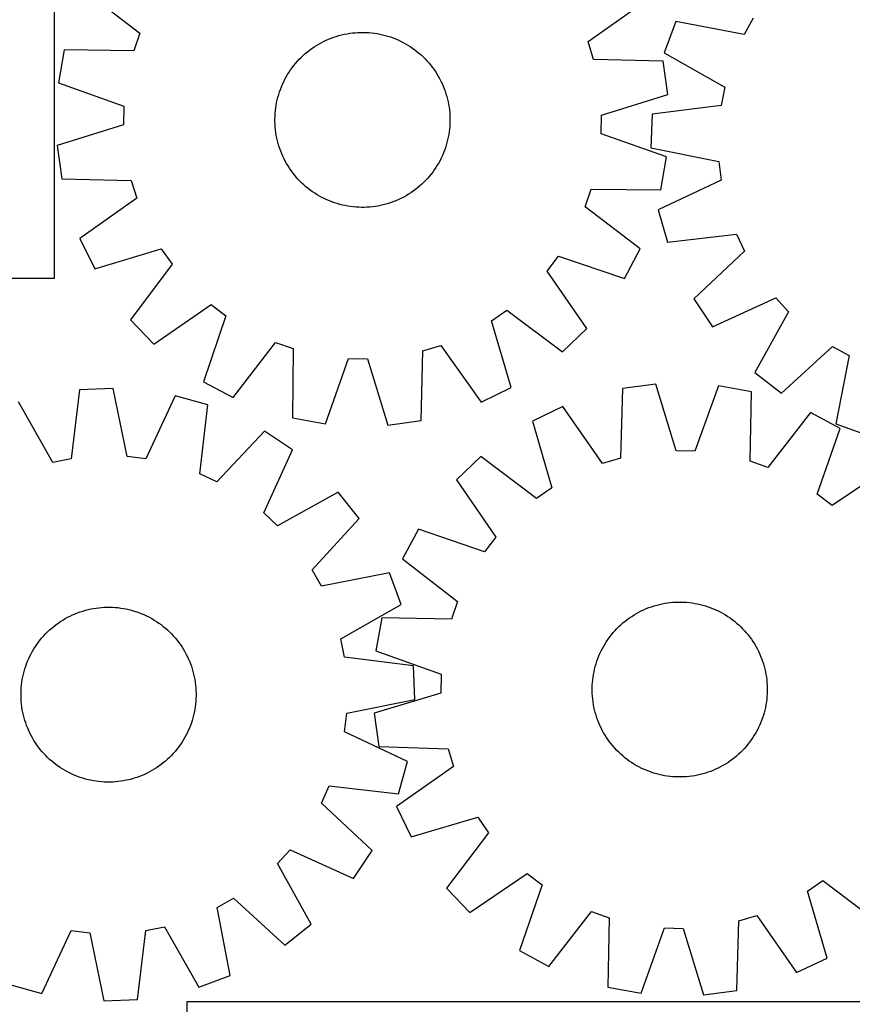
# Model space of a CAD drawing. Header units: millimetres. Extents: x 7 to 1491, y 7 to 2993.
# Tile 4 of 11: x 382 to 762, y 2112 to 2562. Entities that reach past the tile are written whole.
import ezdxf

# ---------------------------------------------------------------- set-up
doc = ezdxf.new("R2010")
doc.units = ezdxf.units.MM
doc.layers.add('CUT', color=7, linetype='CONTINUOUS', true_color=0x000000)

msp = doc.modelspace()

# ---------------------------------------------------------------- linework, layer by layer
at = {"layer": 'CUT'}
for p, q in [((397.526915, 2443.600359), (397.526915, 2623.600359)), ((411.380203, 2574.986247), (436.615953, 2555.695533)), ((641.480614, 2551.837375), (667.424805, 2570.164232)), ((716.908278, 2562.543321), (712.731162, 2555.055259)), ((681.533416, 2561.028145), (676.232139, 2546.584219)), ((712.731162, 2555.055259), (681.533416, 2561.028145)), ((436.615953, 2555.695533), (433.813257, 2547.592183)), ((521.703729, 2552.355013), (522.854592, 2552.859514)), ((522.854592, 2552.859514), (524.020733, 2553.327617)), ((524.020733, 2553.327617), (525.201003, 2553.758859)), ((525.201003, 2553.758859), (526.394236, 2554.152815)), ((526.394236, 2554.152815), (527.599255, 2554.509097)), ((527.599255, 2554.509097), (528.81487, 2554.827352)), ((528.81487, 2554.827352), (530.039882, 2555.107267)), ((530.039882, 2555.107267), (531.273082, 2555.348565)), ((531.273082, 2555.348565), (532.513253, 2555.551008)), ((532.513253, 2555.551008), (533.759171, 2555.714397)), ((533.759171, 2555.714397), (535.009606, 2555.83857)), ((535.009606, 2555.83857), (536.263324, 2555.923405)), ((536.263324, 2555.923405), (537.519089, 2555.968817)), ((537.519089, 2555.968817), (538.77566, 2555.974762)), ((538.77566, 2555.974762), (540.031798, 2555.941235)), ((540.031798, 2555.941235), (541.286263, 2555.868268)), ((541.286263, 2555.868268), (542.537817, 2555.755933)), ((542.537817, 2555.755933), (543.785226, 2555.604342)), ((543.785226, 2555.604342), (545.027256, 2555.413643)), ((545.027256, 2555.413643), (546.262684, 2555.184025)), ((546.262684, 2555.184025), (547.49029, 2554.915715)), ((547.49029, 2554.915715), (548.708863, 2554.608977)), ((548.708863, 2554.608977), (549.917199, 2554.264114)), ((549.917199, 2554.264114), (551.114107, 2553.881467)), ((551.114107, 2553.881467), (552.298404, 2553.461412)), ((552.298404, 2553.461412), (553.468924, 2553.004365)), ((553.468924, 2553.004365), (554.624509, 2552.510777)), ((554.624509, 2552.510777), (555.76402, 2551.981135)), ((402.051709, 2548.015058), (399.359084, 2532.86645)), ((433.813257, 2547.592183), (402.051709, 2548.015058)), ((514.168722, 2547.850566), (515.181815, 2548.59397)), ((515.181815, 2548.59397), (516.217759, 2549.305185)), ((516.217759, 2549.305185), (517.275532, 2549.98351)), ((517.275532, 2549.98351), (518.354089, 2550.628274)), ((518.354089, 2550.628274), (519.452366, 2551.238842)), ((519.452366, 2551.238842), (520.56928, 2551.814611)), ((520.56928, 2551.814611), (521.703729, 2552.355013)), ((555.76402, 2551.981135), (556.886333, 2551.415961)), ((556.886333, 2551.415961), (557.990339, 2550.815813)), ((557.990339, 2550.815813), (559.074949, 2550.181284)), ((559.074949, 2550.181284), (560.139093, 2549.512999)), ((560.139093, 2549.512999), (561.18172, 2548.811619)), ((561.18172, 2548.811619), (562.201803, 2548.077834)), ((562.201803, 2548.077834), (563.198333, 2547.312371)), ((643.976215, 2543.634245), (641.480614, 2551.837375)), ((508.624323, 2542.75739), (509.480172, 2543.677461)), ((509.480172, 2543.677461), (510.364498, 2544.570196)), ((510.364498, 2544.570196), (511.276429, 2545.434712)), ((511.276429, 2545.434712), (512.215065, 2546.270157)), ((512.215065, 2546.270157), (513.17948, 2547.075707)), ((513.17948, 2547.075707), (514.168722, 2547.850566)), ((563.198333, 2547.312371), (564.170327, 2546.515983)), ((564.170327, 2546.515983), (565.116827, 2545.689457)), ((565.116827, 2545.689457), (566.036898, 2544.833609)), ((566.036898, 2544.833609), (566.929632, 2543.949283)), ((566.929632, 2543.949283), (567.794149, 2543.037352)), ((675.731163, 2542.860931), (643.976215, 2543.634245)), ((676.232139, 2546.584219), (703.886484, 2530.956936)), ((505.502162, 2538.822284), (506.235946, 2539.842366)), ((506.235946, 2539.842366), (507.00141, 2540.838896)), ((507.00141, 2540.838896), (507.797798, 2541.810891)), ((507.797798, 2541.810891), (508.624323, 2542.75739)), ((567.794149, 2543.037352), (568.629594, 2542.098716)), ((568.629594, 2542.098716), (569.435144, 2541.134301)), ((569.435144, 2541.134301), (570.210003, 2540.145059)), ((570.210003, 2540.145059), (570.953407, 2539.131966)), ((570.953407, 2539.131966), (571.664622, 2538.096022)), ((677.851502, 2527.621682), (675.731163, 2542.860931)), ((502.332646, 2533.404583), (502.89782, 2534.526896)), ((502.89782, 2534.526896), (503.497968, 2535.630902)), ((503.497968, 2535.630902), (504.132497, 2536.715512)), ((504.132497, 2536.715512), (504.800782, 2537.779656)), ((504.800782, 2537.779656), (505.502162, 2538.822284)), ((571.664622, 2538.096022), (572.342947, 2537.038249)), ((572.342947, 2537.038249), (572.987711, 2535.959692)), ((572.987711, 2535.959692), (573.598279, 2534.861414)), ((573.598279, 2534.861414), (574.174048, 2533.7445)), ((399.359084, 2532.86645), (429.320868, 2522.318166)), ((500.432314, 2528.75467), (500.852369, 2529.938968)), ((500.852369, 2529.938968), (501.309415, 2531.109487)), ((501.309415, 2531.109487), (501.803004, 2532.265072)), ((501.803004, 2532.265072), (502.332646, 2533.404583)), ((574.174048, 2533.7445), (574.71445, 2532.610052)), ((574.71445, 2532.610052), (575.218951, 2531.459189)), ((575.218951, 2531.459189), (575.687053, 2530.293047)), ((575.687053, 2530.293047), (576.118296, 2529.112778)), ((703.886484, 2530.956936), (702.227749, 2522.544566)), ((499.398066, 2525.130854), (499.704804, 2526.349426)), ((499.704804, 2526.349426), (500.049667, 2527.557762)), ((500.049667, 2527.557762), (500.432314, 2528.75467)), ((576.118296, 2529.112778), (576.512252, 2527.919544)), ((576.512252, 2527.919544), (576.868534, 2526.714526)), ((576.868534, 2526.714526), (577.186789, 2525.49891)), ((577.186789, 2525.49891), (577.466704, 2524.273898)), ((647.513799, 2518.209001), (677.851502, 2527.621682)), ((429.320868, 2522.318166), (429.159418, 2513.745343)), ((498.557848, 2520.178381), (498.709439, 2521.425789)), ((498.709439, 2521.425789), (498.900138, 2522.66782)), ((498.900138, 2522.66782), (499.129756, 2523.903248)), ((499.129756, 2523.903248), (499.398066, 2525.130854)), ((577.466704, 2524.273898), (577.708002, 2523.040698)), ((577.708002, 2523.040698), (577.910445, 2521.800528)), ((577.910445, 2521.800528), (578.073834, 2520.55461)), ((702.227749, 2522.544566), (670.711205, 2518.584484)), ((498.339018, 2516.416223), (498.372546, 2517.672361)), ((498.344964, 2515.159652), (498.339018, 2516.416223)), ((498.372546, 2517.672361), (498.445513, 2518.926827)), ((498.445513, 2518.926827), (498.557848, 2520.178381)), ((578.073834, 2520.55461), (578.198007, 2519.304175)), ((578.198007, 2519.304175), (578.282841, 2518.050456)), ((578.282841, 2518.050456), (578.328254, 2516.794692)), ((578.328254, 2516.794692), (578.334199, 2515.538121)), ((647.35235, 2509.636178), (647.513799, 2518.209001)), ((670.711205, 2518.584484), (670.13281, 2503.209309)), ((429.159418, 2513.745343), (398.821716, 2504.332662)), ((498.390376, 2513.903888), (498.344964, 2515.159652)), ((498.475211, 2512.650169), (498.390376, 2513.903888)), ((498.599384, 2511.399734), (498.475211, 2512.650169)), ((578.227705, 2513.027518), (578.11537, 2511.775963)), ((578.300672, 2514.281983), (578.227705, 2513.027518)), ((578.334199, 2515.538121), (578.300672, 2514.281983)), ((498.762772, 2510.153816), (498.599384, 2511.399734)), ((498.965216, 2508.913646), (498.762772, 2510.153816)), ((499.206514, 2507.680446), (498.965216, 2508.913646)), ((499.486429, 2506.455434), (499.206514, 2507.680446)), ((577.543462, 2508.051096), (577.275152, 2506.82349)), ((577.77308, 2509.286524), (577.543462, 2508.051096)), ((577.963779, 2510.528555), (577.77308, 2509.286524)), ((578.11537, 2511.775963), (577.963779, 2510.528555)), ((677.314133, 2499.087894), (647.35235, 2509.636178)), ((398.821716, 2504.332662), (400.942055, 2489.093413)), ((499.804684, 2505.239818), (499.486429, 2506.455434)), ((500.160966, 2504.0348), (499.804684, 2505.239818)), ((500.554922, 2502.841566), (500.160966, 2504.0348)), ((576.240903, 2503.199674), (575.820849, 2502.015376)), ((576.623551, 2504.396582), (576.240903, 2503.199674)), ((576.968414, 2505.604918), (576.623551, 2504.396582)), ((577.275152, 2506.82349), (576.968414, 2505.604918)), ((670.13281, 2503.209309), (701.26275, 2496.892543)), ((500.986164, 2501.661297), (500.554922, 2502.841566)), ((501.454267, 2500.495155), (500.986164, 2501.661297)), ((501.958768, 2499.344292), (501.454267, 2500.495155)), ((502.49917, 2498.209844), (501.958768, 2499.344292)), ((574.340572, 2498.549761), (573.775398, 2497.427448)), ((574.870214, 2499.689272), (574.340572, 2498.549761)), ((575.363802, 2500.844857), (574.870214, 2499.689272)), ((575.820849, 2502.015376), (575.363802, 2500.844857)), ((674.621509, 2483.939286), (677.314133, 2499.087894)), ((503.074939, 2497.09293), (502.49917, 2498.209844)), ((503.685506, 2495.994652), (503.074939, 2497.09293)), ((504.330271, 2494.916095), (503.685506, 2495.994652)), ((505.008595, 2493.858322), (504.330271, 2494.916095)), ((505.719811, 2492.822378), (505.008595, 2493.858322)), ((571.872436, 2494.174688), (571.171055, 2493.13206)), ((572.54072, 2495.238832), (571.872436, 2494.174688)), ((573.17525, 2496.323442), (572.54072, 2495.238832)), ((573.775398, 2497.427448), (573.17525, 2496.323442)), ((701.26275, 2496.892543), (702.284765, 2488.379326)), ((506.463215, 2491.809285), (505.719811, 2492.822378)), ((507.238074, 2490.820043), (506.463215, 2491.809285)), ((508.043624, 2489.855628), (507.238074, 2490.820043)), ((508.879069, 2488.916992), (508.043624, 2489.855628)), ((568.87542, 2490.143453), (568.048894, 2489.196954)), ((569.671808, 2491.115448), (568.87542, 2490.143453)), ((570.437271, 2492.111978), (569.671808, 2491.115448)), ((571.171055, 2493.13206), (570.437271, 2492.111978)), ((400.942055, 2489.093413), (432.697003, 2488.320099)), ((432.697003, 2488.320099), (435.192604, 2480.116969)), ((509.743585, 2488.005061), (508.879069, 2488.916992)), ((510.636319, 2487.120735), (509.743585, 2488.005061)), ((511.55639, 2486.264887), (510.636319, 2487.120735)), ((512.50289, 2485.438361), (511.55639, 2486.264887)), ((513.474885, 2484.641973), (512.50289, 2485.438361)), ((563.493738, 2484.878637), (562.504495, 2484.103778)), ((564.458153, 2485.684187), (563.493738, 2484.878637)), ((565.396789, 2486.519632), (564.458153, 2485.684187)), ((566.30872, 2487.384148), (565.396789, 2486.519632)), ((567.193046, 2488.276883), (566.30872, 2487.384148)), ((568.048894, 2489.196954), (567.193046, 2488.276883)), ((702.284765, 2488.379326), (673.534484, 2474.873917)), ((514.471415, 2483.87651), (513.474885, 2484.641973)), ((515.491497, 2483.142725), (514.471415, 2483.87651)), ((516.534125, 2482.441345), (515.491497, 2483.142725)), ((517.598269, 2481.77306), (516.534125, 2482.441345)), ((518.682879, 2481.138531), (517.598269, 2481.77306)), ((519.786885, 2480.538383), (518.682879, 2481.138531)), ((520.909198, 2479.973209), (519.786885, 2480.538383)), ((557.220851, 2480.715502), (556.103937, 2480.139733)), ((558.319129, 2481.32607), (557.220851, 2480.715502)), ((559.397686, 2481.970834), (558.319129, 2481.32607)), ((560.455459, 2482.649159), (559.397686, 2481.970834)), ((561.491403, 2483.360374), (560.455459, 2482.649159)), ((562.504495, 2484.103778), (561.491403, 2483.360374)), ((640.057265, 2476.258811), (642.859961, 2484.362161)), ((642.859961, 2484.362161), (674.621509, 2483.939286)), ((435.192604, 2480.116969), (409.248412, 2461.790112)), ((522.048709, 2479.443567), (520.909198, 2479.973209)), ((523.204294, 2478.949979), (522.048709, 2479.443567)), ((524.374813, 2478.492932), (523.204294, 2478.949979)), ((525.559111, 2478.072877), (524.374813, 2478.492932)), ((526.756019, 2477.69023), (525.559111, 2478.072877)), ((527.964355, 2477.345367), (526.756019, 2477.69023)), ((529.182927, 2477.038629), (527.964355, 2477.345367)), ((530.410533, 2476.770319), (529.182927, 2477.038629)), ((531.645961, 2476.540701), (530.410533, 2476.770319)), ((532.887992, 2476.350002), (531.645961, 2476.540701)), ((534.1354, 2476.198411), (532.887992, 2476.350002)), ((535.386954, 2476.086076), (534.1354, 2476.198411)), ((536.641419, 2476.013109), (535.386954, 2476.086076)), ((537.897557, 2475.979582), (536.641419, 2476.013109)), ((539.154129, 2475.985527), (537.897557, 2475.979582)), ((540.409893, 2476.030939), (539.154129, 2475.985527)), ((541.663612, 2476.115774), (540.409893, 2476.030939)), ((542.914047, 2476.239947), (541.663612, 2476.115774)), ((544.159965, 2476.403336), (542.914047, 2476.239947)), ((545.400135, 2476.605779), (544.159965, 2476.403336)), ((546.633335, 2476.847077), (545.400135, 2476.605779)), ((547.858347, 2477.126992), (546.633335, 2476.847077)), ((549.073963, 2477.445247), (547.858347, 2477.126992)), ((550.278981, 2477.801529), (549.073963, 2477.445247)), ((551.472214, 2478.195485), (550.278981, 2477.801529)), ((552.652484, 2478.626727), (551.472214, 2478.195485)), ((553.818626, 2479.09483), (552.652484, 2478.626727)), ((554.969489, 2479.599331), (553.818626, 2479.09483)), ((556.103937, 2480.139733), (554.969489, 2479.599331)), ((665.293015, 2456.968097), (640.057265, 2476.258811)), ((673.534484, 2474.873917), (677.735587, 2460.072523)), ((677.735587, 2460.072523), (709.293908, 2463.684602)), ((709.293908, 2463.684602), (712.896631, 2455.903872)), ((409.248412, 2461.790112), (415.974161, 2447.951946)), ((415.974161, 2447.951946), (446.413879, 2457.029299)), ((446.413879, 2457.029299), (451.322243, 2449.998842)), ((622.805053, 2446.769355), (627.974648, 2453.610017)), ((627.974648, 2453.610017), (658.051, 2443.392982)), ((658.051, 2443.392982), (665.293015, 2456.968097)), ((712.896631, 2455.903872), (689.726889, 2434.175139)), ((451.322243, 2449.998842), (432.311161, 2424.551769)), ((640.844519, 2420.62452), (622.805053, 2446.769355)), ((287.526915, 2443.600359), (397.526915, 2443.600359)), ((442.983957, 2413.469261), (469.128792, 2431.508728)), ((469.128792, 2431.508728), (475.969454, 2426.339133)), ((689.726889, 2434.175139), (698.296258, 2421.396389)), ((698.296258, 2421.396389), (727.193812, 2434.583737)), ((727.193812, 2434.583737), (733.024582, 2428.297126)), ((475.969454, 2426.339133), (465.752419, 2396.262781)), ((597.284482, 2424.054442), (604.314939, 2428.962806)), ((604.314939, 2428.962806), (629.762012, 2409.951724)), ((733.024582, 2428.297126), (717.703396, 2400.472029)), ((432.311161, 2424.551769), (442.983957, 2413.469261)), ((606.361835, 2393.614724), (597.284482, 2424.054442)), ((629.762012, 2409.951724), (640.844519, 2420.62452)), ((479.327534, 2389.020766), (498.618248, 2414.256516)), ((498.618248, 2414.256516), (506.721597, 2411.45382)), ((565.993682, 2410.337566), (574.196812, 2412.833167)), ((574.196812, 2412.833167), (592.523669, 2386.888975)), ((506.721597, 2411.45382), (506.298723, 2379.692272)), ((565.220368, 2378.582618), (565.993682, 2410.337566)), ((729.802201, 2390.966796), (753.210293, 2412.438545)), ((753.210293, 2412.438545), (760.698355, 2408.261429)), ((521.447331, 2376.999648), (531.995615, 2406.961431)), ((531.995615, 2406.961431), (540.568438, 2406.799981)), ((540.568438, 2406.799981), (549.981119, 2376.462279)), ((760.698355, 2408.261429), (754.725469, 2377.063682)), ((717.703396, 2400.472029), (729.802201, 2390.966796)), ((465.752419, 2396.262781), (479.327534, 2389.020766)), ((672.469351, 2395.133095), (657.218238, 2393.099843)), ((681.708577, 2364.742119), (672.469351, 2395.133095)), ((409.086871, 2392.589065), (405.187103, 2361.065002)), ((424.460911, 2393.19688), (409.086871, 2392.589065)), ((430.837233, 2362.079083), (424.460911, 2393.19688)), ((592.523669, 2386.888975), (606.361835, 2393.614724)), ((657.218238, 2393.099843), (656.26354, 2361.349831)), ((700.999603, 2394.432739), (690.280338, 2364.5317)), ((716.132583, 2391.653623), (700.999603, 2394.432739)), ((715.528281, 2359.895009), (716.132583, 2391.653623)), ((396.777923, 2359.390174), (381.097752, 2387.014565)), ((452.80276, 2389.849431), (439.352389, 2361.07336)), ((467.612166, 2385.676658), (452.80276, 2389.849431)), ((464.06048, 2354.111483), (467.612166, 2385.676658)), ((629.867933, 2384.949588), (615.991573, 2378.302998)), ((648.046288, 2358.90113), (629.867933, 2384.949588)), ((743.050044, 2382.171212), (723.615488, 2357.04607)), ((756.583568, 2374.851769), (743.050044, 2382.171212)), ((506.298723, 2379.692272), (521.447331, 2376.999648)), ((549.981119, 2376.462279), (565.220368, 2378.582618)), ((615.991573, 2378.302998), (624.894895, 2347.811924)), ((754.725469, 2377.063682), (769.169395, 2371.762405)), ((493.532448, 2373.734932), (471.84809, 2350.523655)), ((506.327572, 2365.19003), (493.532448, 2373.734932)), ((746.194892, 2344.834271), (756.583568, 2374.851769)), ((493.195543, 2336.267296), (506.327572, 2365.19003)), ((690.280338, 2364.5317), (681.708577, 2364.742119)), ((405.187103, 2361.065002), (396.777923, 2359.390174)), ((439.352389, 2361.07336), (430.837233, 2362.079083)), ((592.498454, 2362.099936), (581.355161, 2351.490622)), ((617.836513, 2342.943801), (592.498454, 2362.099936)), ((656.26354, 2361.349831), (648.046288, 2358.90113)), ((723.615488, 2357.04607), (715.528281, 2359.895009)), ((779.253369, 2357.515507), (753.005912, 2339.625684)), ((471.84809, 2350.523655), (464.06048, 2354.111483)), ((581.355161, 2351.490622), (599.244983, 2325.243165)), ((527.289029, 2345.822966), (499.4933, 2330.448565)), ((536.817395, 2333.742371), (527.289029, 2345.822966)), ((624.894895, 2347.811924), (617.836513, 2342.943801)), ((753.005912, 2339.625684), (746.194892, 2344.834271)), ((499.4933, 2330.448565), (493.195543, 2336.267296)), ((515.390476, 2310.293237), (536.817395, 2333.742371)), ((564.018899, 2328.820821), (556.699455, 2315.287297)), ((594.036396, 2318.432145), (564.018899, 2328.820821)), ((599.244983, 2325.243165), (594.036396, 2318.432145)), ((556.699455, 2315.287297), (581.824598, 2295.852741)), ((519.581913, 2302.813181), (515.390476, 2310.293237)), ((550.768173, 2308.845752), (519.581913, 2302.813181)), ((556.097079, 2294.411996), (550.768173, 2308.845752)), ((581.824598, 2295.852741), (578.975658, 2287.765534)), ((409.330177, 2291.053861), (410.525166, 2291.44246)), ((410.525166, 2291.44246), (411.731771, 2291.793331)), ((411.731771, 2291.793331), (412.948802, 2292.106129)), ((412.948802, 2292.106129), (414.175058, 2292.380545)), ((414.175058, 2292.380545), (415.409328, 2292.616307)), ((415.409328, 2292.616307), (416.650394, 2292.813184)), ((416.650394, 2292.813184), (417.897033, 2292.970981)), ((417.897033, 2292.970981), (419.148012, 2293.089542)), ((419.148012, 2293.089542), (420.402099, 2293.168751)), ((420.402099, 2293.168751), (421.658055, 2293.208528)), ((421.658055, 2293.208528), (422.91464, 2293.208835)), ((422.91464, 2293.208835), (424.170615, 2293.169672)), ((424.170615, 2293.169672), (425.42474, 2293.091078)), ((425.42474, 2293.091078), (426.675777, 2292.973128)), ((426.675777, 2292.973128), (427.922493, 2292.815942)), ((427.922493, 2292.815942), (429.163655, 2292.619672)), ((429.163655, 2292.619672), (430.398041, 2292.384513)), ((430.398041, 2292.384513), (431.624431, 2292.110698)), ((431.624431, 2292.110698), (432.841614, 2291.798495)), ((432.841614, 2291.798495), (434.048391, 2291.448214)), ((434.048391, 2291.448214), (435.24357, 2291.060201)), ((528.472687, 2278.731826), (556.097079, 2294.411996)), ((664.634201, 2290.922929), (665.754386, 2291.492309)), ((665.754386, 2291.492309), (666.891903, 2292.026221)), ((666.891903, 2292.026221), (668.045629, 2292.52414)), ((668.045629, 2292.52414), (669.214426, 2292.985573)), ((669.214426, 2292.985573), (670.39714, 2293.410066)), ((670.39714, 2293.410066), (671.592604, 2293.7972)), ((671.592604, 2293.7972), (672.799638, 2294.146592)), ((672.799638, 2294.146592), (674.017051, 2294.457898)), ((674.017051, 2294.457898), (675.243643, 2294.730811)), ((675.243643, 2294.730811), (676.478201, 2294.965061)), ((676.478201, 2294.965061), (677.719508, 2295.160416)), ((677.719508, 2295.160416), (678.966338, 2295.316685)), ((678.966338, 2295.316685), (680.217462, 2295.433713)), ((680.217462, 2295.433713), (681.471645, 2295.511384)), ((681.471645, 2295.511384), (682.727648, 2295.549623)), ((682.727648, 2295.549623), (683.984233, 2295.54839)), ((683.984233, 2295.54839), (685.240159, 2295.507688)), ((685.240159, 2295.507688), (686.494187, 2295.427556)), ((686.494187, 2295.427556), (687.745079, 2295.308074)), ((687.745079, 2295.308074), (688.991601, 2295.149359)), ((688.991601, 2295.149359), (690.232522, 2294.951568)), ((690.232522, 2294.951568), (691.466618, 2294.714897)), ((691.466618, 2294.714897), (692.692672, 2294.439578)), ((692.692672, 2294.439578), (693.909472, 2294.125884)), ((693.909472, 2294.125884), (695.115818, 2293.774125)), ((695.115818, 2293.774125), (696.310521, 2293.384646)), ((696.310521, 2293.384646), (697.4924, 2292.957834)), ((697.4924, 2292.957834), (698.660289, 2292.494108)), ((698.660289, 2292.494108), (699.813036, 2291.993927)), ((699.813036, 2291.993927), (700.949503, 2291.457783)), ((700.949503, 2291.457783), (702.068568, 2290.886208)), ((400.327041, 2286.640539), (401.387846, 2287.31411)), ((401.387846, 2287.31411), (402.469285, 2287.954029)), ((402.469285, 2287.954029), (403.570291, 2288.559663)), ((403.570291, 2288.559663), (404.689778, 2289.130415)), ((404.689778, 2289.130415), (405.826639, 2289.665721)), ((405.826639, 2289.665721), (406.979754, 2290.165053)), ((406.979754, 2290.165053), (408.147984, 2290.627919)), ((408.147984, 2290.627919), (409.330177, 2291.053861)), ((435.24357, 2291.060201), (436.425971, 2290.634837)), ((436.425971, 2290.634837), (437.594428, 2290.172543)), ((437.594428, 2290.172543), (438.747787, 2289.673774)), ((438.747787, 2289.673774), (439.88491, 2289.139025)), ((439.88491, 2289.139025), (441.004675, 2288.568821)), ((441.004675, 2288.568821), (442.105978, 2287.963725)), ((442.105978, 2287.963725), (443.18773, 2287.324336)), ((443.18773, 2287.324336), (444.248865, 2286.651283)), ((547.217044, 2288.369836), (544.437928, 2273.236856)), ((578.975658, 2287.765534), (547.217044, 2288.369836)), ((657.368635, 2285.995668), (658.337636, 2286.795695)), ((658.337636, 2286.795695), (659.331288, 2287.564891)), ((659.331288, 2287.564891), (660.348611, 2288.302496)), ((660.348611, 2288.302496), (661.388601, 2289.007781)), ((661.388601, 2289.007781), (662.450231, 2289.680053)), ((662.450231, 2289.680053), (663.532454, 2290.318645)), ((663.532454, 2290.318645), (664.634201, 2290.922929)), ((702.068568, 2290.886208), (703.169128, 2290.279763)), ((703.169128, 2290.279763), (704.250096, 2289.639048)), ((704.250096, 2289.639048), (705.310405, 2288.964696)), ((705.310405, 2288.964696), (706.349009, 2288.257371)), ((706.349009, 2288.257371), (707.364883, 2287.517772)), ((707.364883, 2287.517772), (708.357024, 2286.746628)), ((394.452593, 2281.931859), (395.368394, 2282.792275)), ((395.368394, 2282.792275), (396.310769, 2283.6235)), ((396.310769, 2283.6235), (397.278789, 2284.424715)), ((397.278789, 2284.424715), (398.271498, 2285.195128)), ((398.271498, 2285.195128), (399.287916, 2285.933979)), ((399.287916, 2285.933979), (400.327041, 2286.640539)), ((444.248865, 2286.651283), (445.288335, 2285.945232)), ((445.288335, 2285.945232), (446.305114, 2285.206878)), ((446.305114, 2285.206878), (447.2982, 2284.436951)), ((447.2982, 2284.436951), (448.266612, 2283.63621)), ((448.266612, 2283.63621), (449.209393, 2282.805446)), ((449.209393, 2282.805446), (450.125615, 2281.945478)), ((652.925967, 2281.561707), (653.757886, 2282.50347)), ((653.757886, 2282.50347), (654.618976, 2283.418637)), ((654.618976, 2283.418637), (655.508387, 2284.306305)), ((655.508387, 2284.306305), (656.425242, 2285.165598)), ((656.425242, 2285.165598), (657.368635, 2285.995668)), ((708.357024, 2286.746628), (709.324454, 2285.944701)), ((709.324454, 2285.944701), (710.266217, 2285.112782)), ((710.266217, 2285.112782), (711.181384, 2284.251692)), ((711.181384, 2284.251692), (712.069052, 2283.362281)), ((712.069052, 2283.362281), (712.928345, 2282.445426)), ((712.928345, 2282.445426), (713.758415, 2281.502032)), ((390.302871, 2277.222601), (391.072798, 2278.215686)), ((391.072798, 2278.215686), (391.873539, 2279.184098)), ((391.873539, 2279.184098), (392.704303, 2280.12688)), ((392.704303, 2280.12688), (393.564271, 2281.043102)), ((393.564271, 2281.043102), (394.452593, 2281.931859)), ((450.125615, 2281.945478), (451.014373, 2281.057156)), ((451.014373, 2281.057156), (451.874789, 2280.141355)), ((451.874789, 2280.141355), (452.706014, 2279.19898)), ((452.706014, 2279.19898), (453.507228, 2278.23096)), ((453.507228, 2278.23096), (454.277641, 2277.238251)), ((530.147516, 2270.322646), (528.472687, 2278.731826)), ((649.905972, 2277.547658), (650.613297, 2278.586262)), ((650.613297, 2278.586262), (651.352896, 2279.602136)), ((651.352896, 2279.602136), (652.12404, 2280.594277)), ((652.12404, 2280.594277), (652.925967, 2281.561707)), ((713.758415, 2281.502032), (714.558442, 2280.533032)), ((714.558442, 2280.533032), (715.327638, 2279.539379)), ((715.327638, 2279.539379), (716.065242, 2278.522056)), ((716.065242, 2278.522056), (716.770528, 2277.482067)), ((387.546024, 2273.023464), (388.185413, 2274.105216)), ((388.185413, 2274.105216), (388.858465, 2275.166351)), ((388.858465, 2275.166351), (389.564517, 2276.205821)), ((389.564517, 2276.205821), (390.302871, 2277.222601)), ((454.277641, 2277.238251), (455.016492, 2276.221833)), ((455.016492, 2276.221833), (455.723052, 2275.182708)), ((455.723052, 2275.182708), (456.396624, 2274.121903)), ((456.396624, 2274.121903), (457.036543, 2273.040464)), ((647.412884, 2273.186756), (647.98446, 2274.305821)), ((647.98446, 2274.305821), (648.590904, 2275.406381)), ((648.590904, 2275.406381), (649.231619, 2276.487349)), ((649.231619, 2276.487349), (649.905972, 2277.547658)), ((716.770528, 2277.482067), (717.442799, 2276.420436)), ((717.442799, 2276.420436), (718.081392, 2275.338214)), ((718.081392, 2275.338214), (718.685676, 2274.236466)), ((718.685676, 2274.236466), (719.255055, 2273.116281)), ((385.337206, 2268.511914), (385.835975, 2269.665273)), ((385.835975, 2269.665273), (386.370724, 2270.802396)), ((386.370724, 2270.802396), (386.940928, 2271.922162)), ((386.940928, 2271.922162), (387.546024, 2273.023464)), ((457.036543, 2273.040464), (457.642177, 2271.939458)), ((457.642177, 2271.939458), (458.212928, 2270.819971)), ((458.212928, 2270.819971), (458.748234, 2269.68311)), ((458.748234, 2269.68311), (459.247567, 2268.529995)), ((561.671579, 2266.422878), (530.147516, 2270.322646)), ((544.437928, 2273.236856), (574.338967, 2262.517592)), ((645.486021, 2268.547774), (645.912834, 2269.729653)), ((645.912834, 2269.729653), (646.37656, 2270.897542)), ((646.37656, 2270.897542), (646.876741, 2272.050289)), ((646.876741, 2272.050289), (647.412884, 2273.186756)), ((719.255055, 2273.116281), (719.788968, 2271.978765)), ((719.788968, 2271.978765), (720.286887, 2270.825039)), ((720.286887, 2270.825039), (720.74832, 2269.656242)), ((720.74832, 2269.656242), (721.172813, 2268.473528)), ((383.711254, 2263.759101), (384.061535, 2264.965878)), ((384.061535, 2264.965878), (384.449548, 2266.161056)), ((384.449548, 2266.161056), (384.874912, 2267.343457)), ((384.874912, 2267.343457), (385.337206, 2268.511914)), ((459.247567, 2268.529995), (459.710433, 2267.361765)), ((459.710433, 2267.361765), (460.136375, 2266.179572)), ((460.136375, 2266.179572), (460.524973, 2264.984583)), ((460.524973, 2264.984583), (460.875845, 2263.777978)), ((562.279394, 2251.048838), (561.671579, 2266.422878)), ((644.155771, 2263.703871), (644.431089, 2264.929925)), ((644.431089, 2264.929925), (644.744783, 2266.146725)), ((644.744783, 2266.146725), (645.096543, 2267.353072)), ((645.096543, 2267.353072), (645.486021, 2268.547774)), ((721.172813, 2268.473528), (721.559947, 2267.278064)), ((721.559947, 2267.278064), (721.909339, 2266.071029)), ((721.909339, 2266.071029), (722.220645, 2264.853616)), ((722.220645, 2264.853616), (722.493558, 2263.627025)), ((382.693807, 2258.839979), (382.890077, 2260.081142)), ((382.890077, 2260.081142), (383.125236, 2261.315527)), ((383.125236, 2261.315527), (383.399051, 2262.541917)), ((383.399051, 2262.541917), (383.711254, 2263.759101)), ((460.875845, 2263.777978), (461.188643, 2262.560947)), ((461.188643, 2262.560947), (461.463058, 2261.334691)), ((461.463058, 2261.334691), (461.698821, 2260.100421)), ((461.698821, 2260.100421), (461.895698, 2258.859354)), ((574.338967, 2262.517592), (574.128549, 2253.94583)), ((643.443112, 2258.73144), (643.562594, 2259.982332)), ((643.562594, 2259.982332), (643.721309, 2261.228854)), ((643.721309, 2261.228854), (643.919099, 2262.469775)), ((643.919099, 2262.469775), (644.155771, 2263.703871)), ((722.493558, 2263.627025), (722.727808, 2262.392467)), ((722.727808, 2262.392467), (722.923163, 2261.15116)), ((722.923163, 2261.15116), (723.079432, 2259.904329)), ((723.079432, 2259.904329), (723.19646, 2258.653205)), ((382.340077, 2255.088101), (382.418671, 2256.342226)), ((382.418671, 2256.342226), (382.53662, 2257.593264)), ((382.53662, 2257.593264), (382.693807, 2258.839979)), ((461.895698, 2258.859354), (462.053495, 2257.612716)), ((462.053495, 2257.612716), (462.172056, 2256.361737)), ((462.172056, 2256.361737), (462.251264, 2255.10765)), ((643.321045, 2254.964902), (643.322277, 2256.221486)), ((643.322277, 2256.221486), (643.36298, 2257.477412)), ((643.36298, 2257.477412), (643.443112, 2258.73144)), ((723.19646, 2258.653205), (723.274131, 2257.399022)), ((723.274131, 2257.399022), (723.31237, 2256.143019)), ((723.31237, 2256.143019), (723.311137, 2254.886434)), ((382.300913, 2253.832126), (382.340077, 2255.088101)), ((382.301221, 2252.575541), (382.300913, 2253.832126)), ((382.340998, 2251.319585), (382.301221, 2252.575541)), ((382.420207, 2250.065499), (382.340998, 2251.319585)), ((462.252186, 2251.339134), (462.173591, 2250.085009)), ((462.251264, 2255.10765), (462.291042, 2253.851694)), ((462.291349, 2252.595109), (462.252186, 2251.339134)), ((462.291042, 2253.851694), (462.291349, 2252.595109)), ((531.161597, 2244.672516), (562.279394, 2251.048838)), ((574.128549, 2253.94583), (543.737572, 2244.706604)), ((643.359283, 2253.708898), (643.321045, 2254.964902)), ((643.436954, 2252.454716), (643.359283, 2253.708898)), ((643.553982, 2251.203592), (643.436954, 2252.454716)), ((643.710251, 2249.956761), (643.553982, 2251.203592)), ((723.07082, 2251.125588), (722.912106, 2249.879067)), ((723.190303, 2252.37648), (723.07082, 2251.125588)), ((723.270435, 2253.630508), (723.190303, 2252.37648)), ((723.311137, 2254.886434), (723.270435, 2253.630508)), ((382.538768, 2248.814519), (382.420207, 2250.065499)), ((382.696565, 2247.567881), (382.538768, 2248.814519)), ((382.893442, 2246.326814), (382.696565, 2247.567881)), ((383.129204, 2245.092544), (382.893442, 2246.326814)), ((461.702186, 2246.346093), (461.467027, 2245.111708)), ((461.898455, 2247.587256), (461.702186, 2246.346093)), ((462.055642, 2248.833972), (461.898455, 2247.587256)), ((462.173591, 2250.085009), (462.055642, 2248.833972)), ((643.905607, 2248.715454), (643.710251, 2249.956761)), ((644.139857, 2247.480896), (643.905607, 2248.715454)), ((644.412769, 2246.254305), (644.139857, 2247.480896)), ((722.477644, 2247.404049), (722.202325, 2246.177996)), ((722.714315, 2248.638145), (722.477644, 2247.404049)), ((722.912106, 2249.879067), (722.714315, 2248.638145)), ((383.40362, 2243.866288), (383.129204, 2245.092544)), ((383.716418, 2242.649258), (383.40362, 2243.866288)), ((384.067289, 2241.442652), (383.716418, 2242.649258)), ((460.881009, 2242.668134), (460.530728, 2241.461358)), ((461.193211, 2243.885318), (460.881009, 2242.668134)), ((461.467027, 2245.111708), (461.193211, 2243.885318)), ((530.155874, 2236.15736), (531.161597, 2244.672516)), ((543.737572, 2244.706604), (545.770824, 2229.455491)), ((644.724075, 2245.036891), (644.412769, 2246.254305)), ((645.073467, 2243.829857), (644.724075, 2245.036891)), ((645.460601, 2242.634393), (645.073467, 2243.829857)), ((645.885094, 2241.451679), (645.460601, 2242.634393)), ((721.147393, 2242.560147), (720.720581, 2241.378268)), ((721.536872, 2243.754849), (721.147393, 2242.560147)), ((721.888631, 2244.961196), (721.536872, 2243.754849)), ((722.202325, 2246.177996), (721.888631, 2244.961196)), ((384.455888, 2240.247664), (384.067289, 2241.442652)), ((384.88183, 2239.065471), (384.455888, 2240.247664)), ((385.344696, 2237.89724), (384.88183, 2239.065471)), ((385.844028, 2236.744125), (385.344696, 2237.89724)), ((459.255056, 2237.915321), (458.756288, 2236.761962)), ((459.71735, 2239.083778), (459.255056, 2237.915321)), ((460.142714, 2240.266179), (459.71735, 2239.083778)), ((460.530728, 2241.461358), (460.142714, 2240.266179)), ((646.346528, 2240.282882), (645.885094, 2241.451679)), ((646.844446, 2239.129156), (646.346528, 2240.282882)), ((647.378359, 2237.991639), (646.844446, 2239.129156)), ((647.947738, 2236.871454), (647.378359, 2237.991639)), ((719.22053, 2237.921165), (718.648954, 2236.802099)), ((719.756673, 2239.057632), (719.22053, 2237.921165)), ((720.256855, 2240.210379), (719.756673, 2239.057632)), ((720.720581, 2241.378268), (720.256855, 2240.210379)), ((386.379334, 2235.607264), (385.844028, 2236.744125)), ((386.950086, 2234.487778), (386.379334, 2235.607264)), ((387.55572, 2233.386772), (386.950086, 2234.487778)), ((388.195639, 2232.305332), (387.55572, 2233.386772)), ((457.046239, 2233.403771), (456.40685, 2232.322019)), ((457.651334, 2234.505074), (457.046239, 2233.403771)), ((458.221538, 2235.624839), (457.651334, 2234.505074)), ((458.756288, 2236.761962), (458.221538, 2235.624839)), ((558.931945, 2222.706989), (530.155874, 2236.15736)), ((648.552022, 2235.769707), (647.947738, 2236.871454)), ((649.190615, 2234.687484), (648.552022, 2235.769707)), ((649.862886, 2233.625854), (649.190615, 2234.687484)), ((650.568172, 2232.585864), (649.862886, 2233.625854)), ((716.727443, 2233.560262), (716.020118, 2232.521658)), ((717.401795, 2234.620571), (716.727443, 2233.560262)), ((718.04251, 2235.701539), (717.401795, 2234.620571)), ((718.648954, 2236.802099), (718.04251, 2235.701539)), ((388.86921, 2231.244527), (388.195639, 2232.305332)), ((389.57577, 2230.205402), (388.86921, 2231.244527)), ((390.314621, 2229.188984), (389.57577, 2230.205402)), ((391.085034, 2228.196275), (390.314621, 2229.188984)), ((454.289392, 2229.204635), (453.519465, 2228.211549)), ((455.027746, 2230.221414), (454.289392, 2229.204635)), ((455.733797, 2231.260884), (455.027746, 2230.221414)), ((456.40685, 2232.322019), (455.733797, 2231.260884)), ((545.770824, 2229.455491), (577.520837, 2228.500793)), ((577.520837, 2228.500793), (579.969537, 2220.283541)), ((651.305777, 2231.568541), (650.568172, 2232.585864)), ((652.074972, 2230.574889), (651.305777, 2231.568541)), ((652.875, 2229.605888), (652.074972, 2230.574889)), ((653.70507, 2228.662495), (652.875, 2229.605888)), ((654.564362, 2227.74564), (653.70507, 2228.662495)), ((712.875529, 2228.604451), (712.014439, 2227.689284)), ((713.707448, 2229.546214), (712.875529, 2228.604451)), ((714.509375, 2230.513643), (713.707448, 2229.546214)), ((715.280519, 2231.505784), (714.509375, 2230.513643)), ((716.020118, 2232.521658), (715.280519, 2231.505784)), ((391.886249, 2227.228256), (391.085034, 2228.196275)), ((392.717474, 2226.28588), (391.886249, 2227.228256)), ((393.57789, 2225.37008), (392.717474, 2226.28588)), ((394.466647, 2224.481757), (393.57789, 2225.37008)), ((395.382869, 2223.621789), (394.466647, 2224.481757)), ((450.139669, 2224.495376), (449.223869, 2223.63496)), ((451.027992, 2225.384134), (450.139669, 2224.495376)), ((451.88796, 2226.300355), (451.027992, 2225.384134)), ((452.718724, 2227.243137), (451.88796, 2226.300355)), ((453.519465, 2228.211549), (452.718724, 2227.243137)), ((655.45203, 2226.856229), (654.564362, 2227.74564)), ((656.367198, 2225.995139), (655.45203, 2226.856229)), ((657.308961, 2225.16322), (656.367198, 2225.995139)), ((658.27639, 2224.361293), (657.308961, 2225.16322)), ((659.268531, 2223.590149), (658.27639, 2224.361293)), ((708.295778, 2224.312225), (707.302126, 2223.54303)), ((709.264779, 2225.112253), (708.295778, 2224.312225)), ((710.208173, 2225.942323), (709.264779, 2225.112253)), ((711.125027, 2226.801616), (710.208173, 2225.942323)), ((712.014439, 2227.689284), (711.125027, 2226.801616)), ((396.325651, 2222.791025), (395.382869, 2223.621789)), ((397.294063, 2221.990284), (396.325651, 2222.791025)), ((398.287148, 2221.220357), (397.294063, 2221.990284)), ((399.303928, 2220.482003), (398.287148, 2221.220357)), ((400.343398, 2219.775952), (399.303928, 2220.482003)), ((401.404533, 2219.102899), (400.343398, 2219.775952)), ((444.265222, 2219.786697), (443.204417, 2219.113125)), ((445.304346, 2220.493257), (444.265222, 2219.786697)), ((446.320765, 2221.232108), (445.304346, 2220.493257)), ((447.313474, 2222.00252), (446.320765, 2221.232108)), ((448.281493, 2222.803735), (447.313474, 2222.00252)), ((449.223869, 2223.63496), (448.281493, 2222.803735)), ((579.969537, 2220.283541), (553.921079, 2202.105186)), ((554.759171, 2207.897583), (558.931945, 2222.706989)), ((660.284405, 2222.85055), (659.268531, 2223.590149)), ((661.323009, 2222.143225), (660.284405, 2222.85055)), ((662.383318, 2221.468872), (661.323009, 2222.143225)), ((663.464286, 2220.828157), (662.383318, 2221.468872)), ((664.564846, 2220.221713), (663.464286, 2220.828157)), ((665.683912, 2219.650137), (664.564846, 2220.221713)), ((666.820379, 2219.113994), (665.683912, 2219.650137)), ((700.879028, 2219.615612), (699.741511, 2219.0817)), ((701.999213, 2220.184991), (700.879028, 2219.615612)), ((703.100961, 2220.789275), (701.999213, 2220.184991)), ((704.183183, 2221.427868), (703.100961, 2220.789275)), ((705.244813, 2222.100139), (704.183183, 2221.427868)), ((706.284803, 2222.805425), (705.244813, 2222.100139)), ((707.302126, 2223.54303), (706.284803, 2222.805425)), ((402.486285, 2218.46351), (401.404533, 2219.102899)), ((403.587587, 2217.858415), (402.486285, 2218.46351)), ((404.707352, 2217.288211), (403.587587, 2217.858415)), ((405.844476, 2216.753461), (404.707352, 2217.288211)), ((406.997835, 2216.254693), (405.844476, 2216.753461)), ((408.166292, 2215.792399), (406.997835, 2216.254693)), ((409.348693, 2215.367035), (408.166292, 2215.792399)), ((410.543871, 2214.979021), (409.348693, 2215.367035)), ((411.750648, 2214.62874), (410.543871, 2214.979021)), ((434.067097, 2214.984775), (432.860491, 2214.633904)), ((435.262085, 2215.373374), (434.067097, 2214.984775)), ((436.444278, 2215.799316), (435.262085, 2215.373374)), ((437.612509, 2216.262182), (436.444278, 2215.799316)), ((438.765623, 2216.761514), (437.612509, 2216.262182)), ((439.902485, 2217.296821), (438.765623, 2216.761514)), ((441.021971, 2217.867572), (439.902485, 2217.296821)), ((442.122977, 2218.473206), (441.021971, 2217.867572)), ((443.204417, 2219.113125), (442.122977, 2218.473206)), ((667.973126, 2218.613813), (666.820379, 2219.113994)), ((669.141015, 2218.150087), (667.973126, 2218.613813)), ((670.322894, 2217.723274), (669.141015, 2218.150087)), ((671.517596, 2217.333796), (670.322894, 2217.723274)), ((672.723942, 2216.982036), (671.517596, 2217.333796)), ((673.940743, 2216.668342), (672.723942, 2216.982036)), ((675.166796, 2216.393024), (673.940743, 2216.668342)), ((676.400892, 2216.156352), (675.166796, 2216.393024)), ((677.641814, 2215.958562), (676.400892, 2216.156352)), ((678.888335, 2215.799847), (677.641814, 2215.958562)), ((680.139227, 2215.680365), (678.888335, 2215.799847)), ((681.393255, 2215.600233), (680.139227, 2215.680365)), ((682.649181, 2215.559531), (681.393255, 2215.600233)), ((683.905766, 2215.558298), (682.649181, 2215.559531)), ((685.161769, 2215.596536), (683.905766, 2215.558298)), ((686.415952, 2215.674207), (685.161769, 2215.596536)), ((687.667076, 2215.791235), (686.415952, 2215.674207)), ((688.913907, 2215.947504), (687.667076, 2215.791235)), ((690.155214, 2216.14286), (688.913907, 2215.947504)), ((691.389772, 2216.37711), (690.155214, 2216.14286)), ((692.616363, 2216.650022), (691.389772, 2216.37711)), ((693.833776, 2216.961328), (692.616363, 2216.650022)), ((695.040811, 2217.31072), (693.833776, 2216.961328)), ((696.236275, 2217.697854), (695.040811, 2217.31072)), ((697.418989, 2218.122347), (696.236275, 2217.697854)), ((698.587785, 2218.583781), (697.418989, 2218.122347)), ((699.741511, 2219.0817), (698.587785, 2218.583781)), ((412.967832, 2214.316538), (411.750648, 2214.62874)), ((414.194222, 2214.042722), (412.967832, 2214.316538)), ((415.428607, 2213.807563), (414.194222, 2214.042722)), ((416.66977, 2213.611294), (415.428607, 2213.807563)), ((417.916485, 2213.454107), (416.66977, 2213.611294)), ((419.167523, 2213.336158), (417.916485, 2213.454107)), ((420.421648, 2213.257563), (419.167523, 2213.336158)), ((421.677623, 2213.2184), (420.421648, 2213.257563)), ((422.934208, 2213.218707), (421.677623, 2213.2184)), ((424.190164, 2213.258485), (422.934208, 2213.218707)), ((425.44425, 2213.337693), (424.190164, 2213.258485)), ((426.69523, 2213.456254), (425.44425, 2213.337693)), ((427.941868, 2213.614051), (426.69523, 2213.456254)), ((429.182935, 2213.810928), (427.941868, 2213.614051)), ((430.417205, 2214.046691), (429.182935, 2213.810928)), ((431.64346, 2214.321106), (430.417205, 2214.046691)), ((432.860491, 2214.633904), (431.64346, 2214.321106)), ((519.606169, 2203.661659), (523.193996, 2211.449268)), ((523.193996, 2211.449268), (554.759171, 2207.897583)), ((542.817445, 2181.977301), (519.606169, 2203.661659)), ((553.921079, 2202.105186), (560.567669, 2188.228826)), ((560.567669, 2188.228826), (591.058744, 2197.132148)), ((591.058744, 2197.132148), (595.926867, 2190.073766)), ((595.926867, 2190.073766), (576.770731, 2164.735708)), ((499.531079, 2176.016449), (505.349809, 2182.314206)), ((505.349809, 2182.314206), (534.272544, 2169.182177)), ((534.272544, 2169.182177), (542.817445, 2181.977301)), ((514.90548, 2148.22072), (499.531079, 2176.016449)), ((587.380046, 2153.592414), (613.627503, 2171.482236)), ((613.627503, 2171.482236), (620.438523, 2166.273649)), ((620.438523, 2166.273649), (610.049846, 2136.256152)), ((741.73852, 2163.295997), (748.796901, 2168.16412)), ((748.796901, 2168.16412), (774.13496, 2149.007984)), ((576.770731, 2164.735708), (587.380046, 2153.592414)), ((750.641842, 2132.804922), (741.73852, 2163.295997)), ((471.895695, 2155.927836), (479.37575, 2160.119272)), ((479.37575, 2160.119272), (502.824885, 2138.692354)), ((477.928266, 2124.741576), (471.895695, 2155.927836)), ((623.583371, 2128.936708), (643.017927, 2154.061851)), ((643.017927, 2154.061851), (651.105133, 2151.212911)), ((710.369874, 2149.75809), (718.587126, 2152.20679)), ((718.587126, 2152.20679), (736.765481, 2126.158332)), ((502.824885, 2138.692354), (514.90548, 2148.22072)), ((651.105133, 2151.212911), (650.500832, 2119.454297)), ((709.415176, 2118.008077), (710.369874, 2149.75809)), ((391.789502, 2116.577804), (405.239873, 2145.353875)), ((405.239873, 2145.353875), (413.75503, 2144.348152)), ((413.75503, 2144.348152), (420.131351, 2113.230355)), ((435.505391, 2113.83817), (439.405159, 2145.362233)), ((439.405159, 2145.362233), (447.81434, 2147.037062)), ((447.81434, 2147.037062), (463.49451, 2119.41267)), ((665.633811, 2116.675182), (676.353076, 2146.57622)), ((676.353076, 2146.57622), (684.924837, 2146.365802)), ((684.924837, 2146.365802), (694.164064, 2115.974826)), ((610.049846, 2136.256152), (623.583371, 2128.936708)), ((736.765481, 2126.158332), (750.641842, 2132.804922)), ((463.49451, 2119.41267), (477.928266, 2124.741576)), ((376.980096, 2120.750578), (391.789502, 2116.577804)), ((650.500832, 2119.454297), (665.633811, 2116.675182)), ((694.164064, 2115.974826), (709.415176, 2118.008077)), ((420.131351, 2113.230355), (435.505391, 2113.83817)), ((908.049576, 2112.823825), (458.049576, 2112.823825)), ((458.049576, 2112.823825), (458.049576, 1762.823825))]:
    msp.add_line(p, q, dxfattribs=at)

doc.saveas('drawing.dxf')
